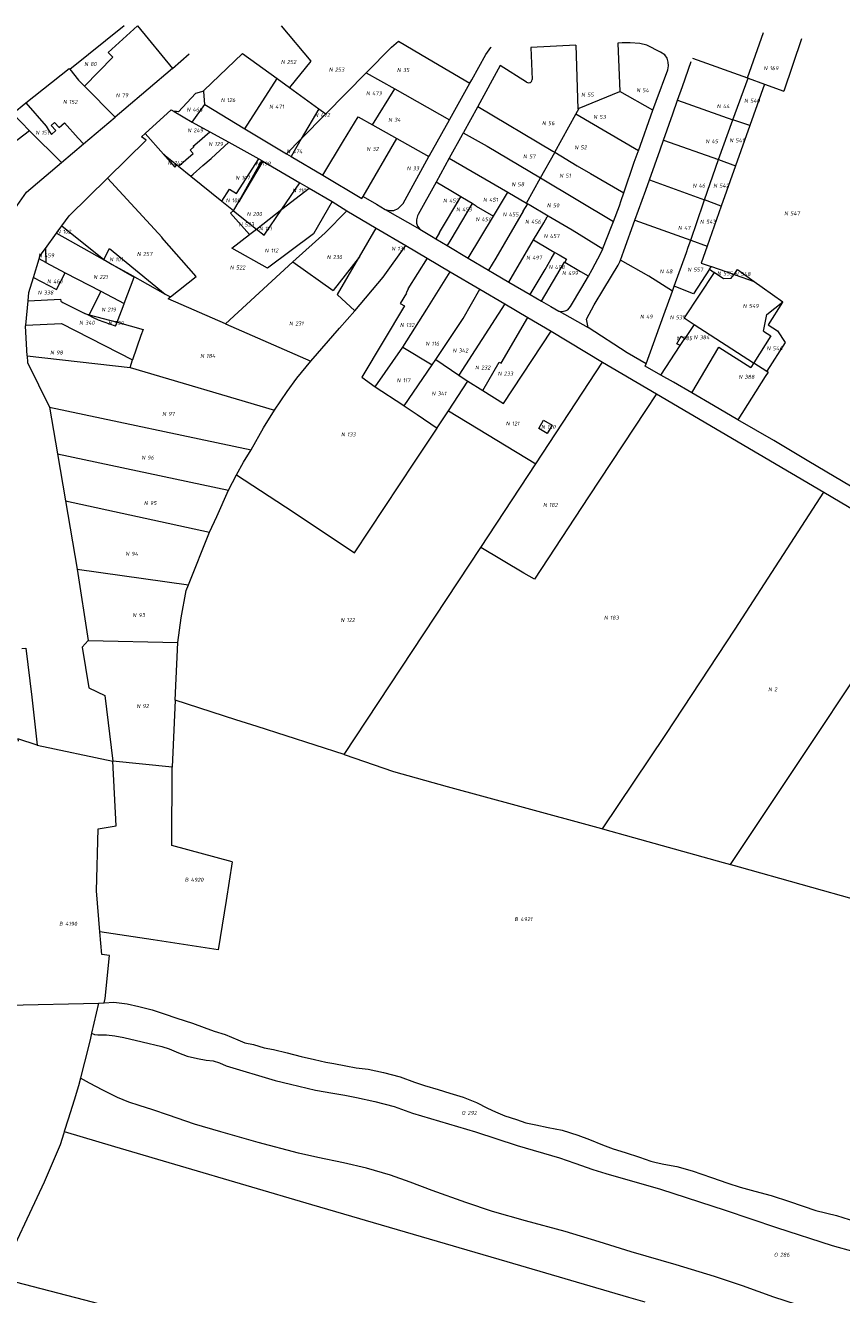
# Model space of a CAD drawing. Header units: metres. Extents: x 199958 to 203813, y 461826 to 464622.
# Tile 7 of 13: x 200743 to 201109, y 463758 to 464327. Entities that reach past the tile are written whole.
import ezdxf
from ezdxf.enums import TextEntityAlignment as Align
from ezdxf.lldxf.tags import DXFTag

# ---------------------------------------------------------------- set-up
doc = ezdxf.new("R2010")
doc.units = ezdxf.units.M
doc.layers.get('0').update_dxf_attribs({"lineweight": 25})
doc.layers.add('B-WE-KG-GRENS_PERCEEL-G', color=150, linetype='KG-PERCEEL', lineweight=18)
doc.layers.add('B-WE-KG-GRENS_PERCEEL-S', color=150, linetype='Continuous', lineweight=25)
doc.styles.add('NLCS-ISO', font='NLCS-ISO.ttf')
doc.styles.get("Standard").update_dxf_attribs({"font": 'NLCS-ISO.ttf'})
tags = doc.linetypes.add('KG-PERCEEL', pattern='A,5.5,-2,["P",Standard,S=1.8,R=0,X=-0.5,Y=-0.9],-2,5.5,-2,[5,NLCS.SHX,S=0.75,R=0,X=0,Y=0],-2', length=19).pattern_tags.tags
tags[6] = DXFTag(74, 10)

# ---------------------------------------------------------------- blocks, each defined once
blk = doc.blocks.new('SKG-PERCEELNUMMER-SO')
at = {"style": 'NLCS-ISO', "oblique": 10, "flags": 1}
for tag, p in [('GEMEENTECODE', (0, 2.55)), ('PERCEELGROOTTE', (0, -2.45))]:
    blk.add_attdef(tag, text='', height=1.8, dxfattribs=at).set_placement(p, align=Align.MIDDLE_CENTER)
at = {"style": 'NLCS-ISO', "oblique": 10}
blk.add_attdef('SECTIE', text='', height=1.8, dxfattribs=at).set_placement((-0.5, 0), align=Align.MIDDLE_RIGHT)
blk.add_attdef('PERCEELNUMMER', text='', height=1.8, dxfattribs=at).set_placement((0.5, 0), align=Align.MIDDLE_LEFT)

msp = doc.modelspace()

# ---------------------------------------------------------------- linework, layer by layer
at = {"layer": 'B-WE-KG-GRENS_PERCEEL-G', "flags": 128}
for points in [[(200762.964, 464307.544), (200787.457, 464327.212)], [(200769.558, 464299.951), (200782.349, 464312.927), (200780.159, 464315.042), (200793.408, 464326.998)], [(200793.408, 464326.998), (200809.09, 464307.841)], [(200857.789, 464326.952), (200871.135, 464311.086), (200861.597, 464299.357)], [(201067.06, 464303.643), (201074.315, 464324.057)], [(200896.061, 464305.945), (200907.414, 464317.482), (200910.547, 464320.12)], [(200910.547, 464320.12), (200923.744, 464312.328), (200942.574, 464301.21)], [(200990.113, 464318.37), (200969.943, 464317.345), (200970.48, 464302.906)], [(200990.113, 464318.37), (200990.959, 464289.741), (200991.558, 464289.988)], [(201024.691, 464289.207), (201026.118, 464293.176), (201031.329, 464307.291), (201031.654, 464309.114), (201031.51, 464310.773), (201030.994, 464312.433), (201030.093, 464314.052), (201028.066, 464315.192), (201021.917, 464318.293), (201018.743, 464319.063), (201014.498, 464319.427), (201010.874, 464319.365), (201008.915, 464319.273)], [(201008.915, 464319.273), (201009.89, 464297.545)], [(201091.354, 464321.224), (201083.387, 464297.743)], [(200809.09, 464307.841), (200816.633, 464314.489)], [(200823.147, 464297.639), (200823.118, 464298.049), (200840.504, 464314.563)], [(200840.504, 464314.563), (200856.057, 464303.351)], [(200942.574, 464301.21), (200943.444, 464302.799), (200949.628, 464314.156), (200951.957, 464317.352), (200952.117, 464317.501)], [(201042.447, 464312.539), (201067.06, 464303.643)], [(200743.307, 464292.403), (200762.677, 464307.904), (200762.964, 464307.544)], [(200762.964, 464307.544), (200766.921, 464302.588), (200769.558, 464299.951)], [(200809.09, 464307.841), (200787.236, 464289.345), (200783.394, 464286.061)], [(200967.981, 464301.756), (200956.172, 464309.147), (200946.034, 464290.772)], [(201035.78, 464293.621), (201037.938, 464299.784), (201041.764, 464310.981)], [(200841.603, 464280.798), (200856.057, 464303.351)], [(200856.057, 464303.351), (200861.597, 464299.357)], [(200877.967, 464287.557), (200896.061, 464305.945)], [(200896.061, 464305.945), (200908.885, 464298.693)], [(200933.396, 464284.83), (200933.547, 464285.099), (200934.323, 464286.462), (200942.574, 464301.21)], [(200967.981, 464301.756), (200968.831, 464301.498), (200969.409, 464301.546), (200969.68, 464301.617), (200970.15, 464302.032), (200970.317, 464302.388), (200970.48, 464302.906)], [(201060.592, 464284.894), (201067.411, 464303.516)], [(201067.06, 464303.643), (201067.411, 464303.516)], [(201067.411, 464303.516), (201074.718, 464300.876)], [(200769.558, 464299.951), (200783.394, 464286.061)], [(200823.147, 464297.639), (200819.425, 464296.627), (200811.839, 464288.353)], [(200823.153, 464297.557), (200823.147, 464297.639)], [(200823.579, 464291.632), (200823.153, 464297.557)], [(200861.597, 464299.357), (200874.809, 464289.833)], [(200898.785, 464282.652), (200908.885, 464298.693)], [(200908.885, 464298.693), (200933.396, 464284.83)], [(200991.558, 464289.988), (201009.89, 464297.545)], [(201024.691, 464289.207), (201009.89, 464297.545)], [(201074.718, 464300.876), (201068.125, 464282.237)], [(201074.718, 464300.876), (201083.387, 464297.743)], [(200744.953, 464279.919), (200737.459, 464287.723), (200743.307, 464292.403)], [(200743.307, 464292.403), (200752.414, 464281.934), (200753.803, 464279.765), (200754.861, 464278.19), (200756.785, 464279.978), (200754.661, 464282.264), (200756.153, 464283.649), (200758.223, 464281.332), (200760.612, 464283.437), (200766.804, 464276.575), (200769.126, 464274.062)], [(200817.975, 464283.805), (200823.579, 464291.632)], [(200823.579, 464291.632), (200841.603, 464280.798)], [(200874.809, 464289.833), (200866.865, 464276.275)], [(200874.809, 464289.833), (200877.967, 464287.557)], [(200946.034, 464290.772), (200945.911, 464290.548), (200939.613, 464279.062), (200939.593, 464279.025)], [(200946.034, 464290.772), (200979.822, 464270.798), (200980.64, 464270.292)], [(200990.131, 464287.412), (200991.558, 464289.988)], [(201029.455, 464275.696), (201033.657, 464287.558), (201035.78, 464293.621)], [(201035.78, 464293.621), (201060.584, 464284.873)], [(200769.126, 464274.062), (200783.394, 464286.061)], [(200796.776, 464278.684), (200808.515, 464289.315), (200809.769, 464288.585)], [(200811.839, 464288.353), (200810.817, 464288.498), (200809.769, 464288.585)], [(200809.769, 464288.585), (200809.813, 464288.559)], [(200809.813, 464288.559), (200817.975, 464283.805)], [(200866.865, 464276.275), (200877.967, 464287.557)], [(200876.49, 464259.929), (200885.897, 464275.375), (200892.443, 464286.219), (200898.785, 464282.652)], [(200924.134, 464268.395), (200924.381, 464268.846), (200933.396, 464284.83)], [(200980.64, 464270.292), (200990.131, 464287.412)], [(201018.132, 464270.958), (200990.131, 464287.412)], [(201018.132, 464270.958), (201024.691, 464289.207)], [(201054.031, 464266.981), (201060.584, 464284.873)], [(201060.584, 464284.873), (201060.592, 464284.894)], [(201068.125, 464282.237), (201060.592, 464284.894)], [(200744.953, 464279.919), (200715.397, 464257.438)], [(200759.268, 464265.673), (200744.953, 464279.919)], [(200779.901, 464258.64), (200797.252, 464275.692), (200795.197, 464277.254), (200796.776, 464278.684)], [(200796.776, 464278.684), (200805.082, 464269.417)], [(200811.745, 464264.041), (200818.295, 464269.702), (200816.968, 464271.147), (200818.74, 464272.816), (200818.412, 464273.062), (200820.18, 464274.533), (200825.818, 464279.501)], [(200817.975, 464283.805), (200825.818, 464279.501)], [(200825.818, 464279.501), (200834.307, 464274.842)], [(200841.603, 464280.798), (200860.306, 464269.61)], [(200898.785, 464282.652), (200909.763, 464276.477)], [(200939.593, 464279.025), (200939.052, 464278.047), (200933.307, 464267.639)], [(200939.593, 464279.025), (200950.255, 464273.07), (200974.238, 464258.743)], [(201068.125, 464282.237), (201061.74, 464264.234)], [(200759.268, 464265.673), (200769.126, 464274.062)], [(200817.385, 464259.491), (200818.363, 464260.437), (200822.711, 464264.255), (200826.373, 464267.483), (200834.307, 464274.842)], [(200834.307, 464274.842), (200847.785, 464267.376)], [(200860.306, 464269.61), (200866.865, 464276.275)], [(200866.865, 464276.275), (200862.271, 464268.435)], [(200894.587, 464250.469), (200909.763, 464276.477)], [(200909.763, 464276.477), (200924.134, 464268.395)], [(201023.123, 464257.874), (201027.924, 464271.373), (201029.455, 464275.696)], [(201029.455, 464275.696), (201054.031, 464266.981)], [(200805.082, 464269.417), (200811.036, 464264.613)], [(200805.082, 464269.417), (200810.174, 464263.535), (200811.036, 464264.613)], [(200834.714, 464253.722), (200837.882, 464251.718), (200847.785, 464267.376)], [(200847.785, 464267.376), (200849.123, 464266.634)], [(200860.306, 464269.61), (200862.271, 464268.435)], [(200862.271, 464268.435), (200876.49, 464259.929)], [(200904.498, 464244.625), (200906.614, 464244.108), (200908.439, 464244.169), (200910.298, 464244.974), (200912.552, 464247.291), (200924.134, 464268.395)], [(200933.307, 464267.639), (200927.341, 464256.829)], [(200933.307, 464267.639), (200959.55, 464252.4)], [(200974.238, 464258.743), (200980.595, 464270.211)], [(200980.595, 464270.211), (200980.64, 464270.292)], [(200980.64, 464270.292), (200990.624, 464264.116), (200996.639, 464260.69), (201011.667, 464252.116)], [(201011.667, 464252.116), (201016.316, 464265.869), (201018.031, 464270.677), (201018.132, 464270.958)], [(201047.811, 464248.894), (201054.031, 464266.981)], [(201054.031, 464266.981), (201061.74, 464264.234)], [(200724.301, 464218.05), (200725.555, 464222.375), (200730.861, 464234.417), (200743.615, 464252.352), (200759.268, 464265.673)], [(200811.036, 464264.613), (200811.745, 464264.041)], [(200811.745, 464264.041), (200817.385, 464259.491)], [(200839.122, 464248.69), (200849.123, 464266.634)], [(200849.669, 464266.332), (200839.122, 464248.69)], [(200849.123, 464266.634), (200849.669, 464266.332)], [(200849.669, 464266.332), (200866.29, 464256.494)], [(201061.74, 464264.234), (201055.335, 464246.142)], [(200759.414, 464237.225), (200762.667, 464241.702), (200779.901, 464258.64)], [(200779.901, 464258.64), (200804.406, 464232.016)], [(200817.385, 464259.491), (200831.233, 464248.318)], [(200858.167, 464244.689), (200866.29, 464256.494)], [(200866.29, 464256.494), (200870.384, 464254.212)], [(200876.49, 464259.929), (200893.997, 464249.457)], [(200927.341, 464256.829), (200919.353, 464242.357), (200919.018, 464241.799), (200918.606, 464239.89), (200918.589, 464238.45), (200919.033, 464237.102), (200920.112, 464235.693)], [(200927.396, 464256.796), (200927.341, 464256.829)], [(200938.414, 464250.262), (200933.991, 464252.894), (200927.396, 464256.796)], [(200968.001, 464247.492), (200974.238, 464258.743)], [(200974.238, 464258.743), (201006.986, 464239.179)], [(201016.581, 464239.733), (201021.458, 464253.192), (201023.123, 464257.874)], [(201023.123, 464257.874), (201047.811, 464248.894)], [(200831.233, 464248.318), (200834.714, 464253.722)], [(200858.167, 464244.689), (200870.384, 464254.212)], [(200870.384, 464254.212), (200880.767, 464248.132)], [(200893.997, 464249.457), (200894.587, 464250.469)], [(200894.587, 464250.469), (200900.68, 464247.028), (200904.498, 464244.625)], [(200928.863, 464234.212), (200938.414, 464250.262)], [(200943.573, 464247.208), (200941.734, 464248.303), (200938.414, 464250.262)], [(200953.078, 464241.569), (200959.359, 464252.08)], [(200959.359, 464252.08), (200959.55, 464252.4)], [(200959.55, 464252.4), (200968.001, 464247.492)], [(201006.986, 464239.179), (201009.623, 464246.257), (201010.486, 464248.621), (201011.667, 464252.116)], [(200831.233, 464248.318), (200836.41, 464244.142)], [(200836.41, 464244.142), (200835.116, 464242.992)], [(200836.41, 464244.142), (200836.532, 464244.043)], [(200836.532, 464244.043), (200839.122, 464248.69)], [(200836.532, 464244.043), (200846.756, 464235.794)], [(200846.756, 464235.794), (200858.167, 464244.689)], [(200846.756, 464235.794), (200850.158, 464233.05), (200858.167, 464244.689)], [(200863.053, 464221.138), (200877.645, 464234.079), (200887.322, 464244.045)], [(200880.767, 464248.132), (200872.309, 464233.685)], [(200880.767, 464248.132), (200887.322, 464244.045)], [(200887.322, 464244.045), (200900.514, 464236.236)], [(200904.498, 464244.625), (200920.112, 464235.693)], [(200943.573, 464247.208), (200934.028, 464231.146)], [(200945.416, 464246.121), (200943.573, 464247.208)], [(200945.416, 464246.121), (200953.078, 464241.569)], [(200966.506, 464243.774), (200968.516, 464247.193)], [(200968.001, 464247.492), (200968.516, 464247.193)], [(200968.516, 464247.193), (200969.158, 464246.82), (200977.612, 464241.807)], [(201041.633, 464230.784), (201047.345, 464247.541), (201047.811, 464248.894)], [(201055.335, 464246.142), (201047.811, 464248.894)], [(201055.335, 464246.142), (201048.967, 464228.172)], [(200843.652, 464233.375), (200835.116, 464242.992)], [(200941.838, 464222.77), (200953.078, 464241.569)], [(200966.506, 464243.774), (200954.162, 464222.773)], [(200971.16, 464230.911), (200975.729, 464238.635), (200977.281, 464241.249)], [(200977.281, 464241.249), (200977.612, 464241.807)], [(200977.612, 464241.807), (200988.409, 464235.405), (201002.18, 464226.996)], [(201002.18, 464226.996), (201002.206, 464227.06), (201006.129, 464236.877), (201006.986, 464239.179)], [(201010.159, 464221.89), (201011.651, 464226.009), (201016.581, 464239.733)], [(201016.581, 464239.733), (201041.633, 464230.784)], [(200752.086, 464227.142), (200757.048, 464233.97)], [(200757.048, 464233.97), (200757.329, 464234.356)], [(200757.048, 464233.97), (200771.649, 464225.797), (200782.056, 464219.966)], [(200757.329, 464234.356), (200759.414, 464237.225)], [(200759.414, 464237.225), (200778.245, 464222.184)], [(200851.669, 464218.259), (200835.689, 464227.167), (200843.652, 464233.375)], [(200843.652, 464233.375), (200843.81, 464233.498)], [(200843.81, 464233.498), (200846.756, 464235.794)], [(200872.309, 464233.685), (200851.669, 464218.259)], [(200892.938, 464223.38), (200900.514, 464236.236)], [(200900.514, 464236.236), (200913.768, 464228.391), (200913.781, 464228.383)], [(200920.112, 464235.693), (200925.305, 464232.618), (200927.232, 464231.47)], [(200928.863, 464234.212), (200927.232, 464231.47)], [(200749.265, 464222.405), (200749.724, 464223.892), (200752.086, 464227.142)], [(200752.086, 464227.142), (200752.281, 464220.791)], [(200778.245, 464222.184), (200780.838, 464227.147), (200805.807, 464206.613)], [(200819.702, 464214.504), (200804.35, 464231.963), (200804.406, 464232.016)], [(200903.561, 464214.2), (200913.781, 464228.383)], [(200913.781, 464228.383), (200923.364, 464222.732)], [(200927.232, 464231.47), (200932.394, 464228.396)], [(200934.028, 464231.146), (200932.394, 464228.396)], [(200932.394, 464228.396), (200941.838, 464222.77)], [(200959.98, 464212.03), (200971.16, 464230.911)], [(200971.16, 464230.911), (200978.864, 464226.355)], [(200995.697, 464214.654), (200997.39, 464217.628), (201001.359, 464224.98), (201002.18, 464226.996)], [(201039.721, 464225.315), (201040.555, 464227.621), (201041.633, 464230.784)], [(201041.633, 464230.784), (201048.967, 464228.172)], [(201048.967, 464228.172), (201046.287, 464220.547)], [(200746.698, 464214.081), (200749.265, 464222.405)], [(200752.281, 464220.791), (200749.265, 464222.405)], [(200778.245, 464222.184), (200782.056, 464219.966)], [(200892.938, 464223.38), (200881.128, 464208.21)], [(200892.607, 464222.818), (200882.923, 464206.385), (200890.926, 464199.065)], [(200892.607, 464222.818), (200892.938, 464223.38)], [(200923.364, 464222.732), (200914.745, 464208.935), (200914.903, 464208.845), (200913.908, 464207.174), (200914.09, 464207.057), (200911.327, 464202.332), (200913.19, 464201.281), (200894.01, 464169.28)], [(200923.364, 464222.732), (200933.735, 464216.617)], [(200941.838, 464222.77), (200950.965, 464217.334)], [(200954.162, 464222.773), (200950.965, 464217.334)], [(200976.288, 464217.682), (200979.025, 464222.44)], [(200978.864, 464226.355), (200980.708, 464225.263)], [(200979.025, 464222.44), (200980.708, 464225.263)], [(200980.708, 464225.263), (200982.554, 464224.17), (200985.876, 464222.213)], [(200985.876, 464222.213), (200985.111, 464220.923)], [(200995.66, 464191.63), (200994.853, 464195.331), (200998.291, 464201.727), (201002.606, 464209.01), (201009.086, 464219.6), (201009.846, 464221.024), (201010.159, 464221.89)], [(201033.424, 464207.913), (201022.915, 464214.709), (201010.159, 464221.89)], [(201034.227, 464210.132), (201039.721, 464225.315)], [(200746.671, 464213.993), (200757.068, 464208.6), (200760.978, 464216.136)], [(200752.281, 464220.791), (200760.978, 464216.136)], [(200760.978, 464216.136), (200777.003, 464207.852)], [(200782.056, 464219.966), (200789.96, 464215.539), (200805.807, 464206.613)], [(200782.056, 464219.966), (200791.921, 464214.226)], [(200832.806, 464193.278), (200863.053, 464221.138)], [(200863.053, 464221.138), (200881.128, 464208.21)], [(200912.477, 464182.856), (200923.195, 464199.872), (200933.735, 464216.617)], [(200933.735, 464216.617), (200947.069, 464208.753)], [(200950.965, 464217.334), (200953.373, 464215.9), (200959.98, 464212.03)], [(200969.612, 464206.39), (200976.288, 464217.682)], [(200974.651, 464203.439), (200985.02, 464220.977)], [(200985.111, 464220.923), (200985.02, 464220.977)], [(200985.111, 464220.923), (200992.242, 464216.693), (200995.546, 464214.743)], [(201050.132, 464217.755), (201042.864, 464206.742), (201034.227, 464210.132)], [(201052.189, 464216.261), (201038.629, 464196.019), (201043.113, 464193.015)], [(201046.287, 464220.547), (201046.332, 464220.514)], [(201046.332, 464220.514), (201050.827, 464218.967)], [(201050.132, 464217.755), (201050.912, 464218.938)], [(201050.132, 464217.755), (201052.189, 464216.261)], [(201050.827, 464218.967), (201050.912, 464218.938)], [(201050.912, 464218.938), (201060.797, 464215.535), (201061.071, 464215.445)], [(201059.665, 464213.592), (201056.421, 464213.426), (201052.189, 464216.261)], [(201061.071, 464215.445), (201062.699, 464217.59), (201070.066, 464212.329)], [(200744.258, 464203.543), (200744.614, 464207.325), (200746.671, 464213.993)], [(200746.671, 464213.993), (200746.698, 464214.081)], [(200787.438, 464202.457), (200791.921, 464214.226)], [(200808.125, 464205.307), (200819.702, 464214.504)], [(200890.926, 464199.065), (200903.561, 464214.2)], [(200959.98, 464212.03), (200969.612, 464206.39)], [(200982.545, 464198.894), (200983.854, 464198.735), (200985.269, 464199.035), (200986.44, 464199.549), (200987.668, 464201.046), (200992.767, 464209.509), (200995.697, 464214.654)], [(200995.546, 464214.743), (200995.697, 464214.654)], [(201033.424, 464207.913), (201034.227, 464210.132)], [(201059.665, 464213.592), (201061.071, 464215.445)], [(201061.071, 464215.445), (201061.518, 464215.297), (201070.066, 464212.329)], [(201070.066, 464212.329), (201073.651, 464209.769), (201082.995, 464203.118)], [(200744.258, 464203.543), (200758.878, 464204.262), (200758.921, 464203.395), (200759.93, 464202.885), (200769.818, 464197.893)], [(200771.716, 464197.376), (200775.517, 464204.906), (200776.777, 464207.402), (200777.003, 464207.852)], [(200777.003, 464207.852), (200787.438, 464202.457)], [(200805.807, 464206.613), (200808.125, 464205.307)], [(200832.806, 464193.278), (200807.129, 464204.517), (200807.753, 464205.012)], [(200807.753, 464205.012), (200808.125, 464205.307)], [(200939.572, 464195.617), (200947.069, 464208.753)], [(200947.069, 464208.753), (200958.222, 464202.177)], [(200969.612, 464206.39), (200974.651, 464203.439)], [(201021.585, 464175.336), (201029.595, 464197.334), (201033.424, 464207.913)], [(200743.239, 464192.706), (200744.258, 464203.543)], [(200784.207, 464193.974), (200787.35, 464202.226)], [(200787.35, 464202.226), (200787.438, 464202.457)], [(200871.096, 464176.518), (200884.088, 464191.349), (200890.926, 464199.065)], [(200958.222, 464202.177), (200937.544, 464170.225)], [(200958.222, 464202.177), (200968.514, 464196.107)], [(200974.651, 464203.439), (200978.844, 464200.983), (200982.512, 464198.898), (200982.545, 464198.894)], [(200982.545, 464198.894), (200995.66, 464191.63)], [(201074.231, 464189.999), (201075.73, 464197.523), (201082.995, 464203.118)], [(201082.893, 464202.94), (201076.44, 464192.766), (201080.648, 464190.103), (201083.986, 464184.844), (201075.845, 464171.982)], [(201082.995, 464203.118), (201082.893, 464202.94)], [(200743.849, 464178.858), (200743.19, 464192.187), (200743.239, 464192.706)], [(200743.239, 464192.706), (200759.33, 464193.358), (200791.203, 464177.036)], [(200783.52, 464192.17), (200775.836, 464194.971), (200773.614, 464195.941), (200771.397, 464197.096), (200769.818, 464197.893)], [(200769.818, 464197.893), (200771.716, 464197.376)], [(200771.716, 464197.376), (200784.207, 464193.974)], [(200783.52, 464192.17), (200784.207, 464193.974)], [(200784.207, 464193.974), (200795.903, 464190.789), (200794.951, 464188.003), (200791.203, 464177.036)], [(200832.806, 464193.278), (200871.096, 464176.518)], [(200927.217, 464177.234), (200939.572, 464195.617)], [(200948.379, 464163.283), (200955.736, 464176.098), (200956.642, 464175.575), (200968.514, 464196.107)], [(200968.514, 464196.107), (200978.948, 464189.953)], [(201043.113, 464193.015), (201039.007, 464186.752)], [(201043.113, 464193.015), (201069.87, 464175.821), (201069.953, 464175.768)], [(200957.65, 464157.535), (200978.948, 464189.953)], [(200978.948, 464189.953), (201002.061, 464176.053)], [(201021.585, 464175.336), (201013.134, 464180.304), (200995.66, 464191.63)], [(201036.862, 464183.477), (201035.417, 464184.295), (201037.343, 464187.695), (201039.007, 464186.752)], [(201074.231, 464189.999), (201077.599, 464187.871), (201069.953, 464175.768)], [(200900.089, 464165.047), (200912.477, 464182.856)], [(200912.477, 464182.856), (200925.599, 464174.826)], [(201028.267, 464170.155), (201036.862, 464183.477)], [(201036.862, 464183.477), (201039.007, 464186.752)], [(201042.103, 464162.305), (201054.207, 464182.741), (201068.61, 464173.643)], [(200743.849, 464178.858), (200743.997, 464175.872), (200753.883, 464155.863)], [(200743.849, 464178.858), (200790.062, 464173.698)], [(200790.062, 464173.698), (200791.203, 464177.036)], [(200854.878, 464154.547), (200860.553, 464162.94), (200864.84, 464168.899), (200871.096, 464176.518)], [(200925.599, 464174.826), (200927.217, 464177.234)], [(200927.217, 464177.234), (200937.544, 464170.225)], [(200972.068, 464130.379), (201002.061, 464176.053)], [(201002.061, 464176.053), (201026.265, 464161.859)], [(201069.953, 464175.768), (201068.61, 464173.643)], [(201069.953, 464175.768), (201075.845, 464171.982)], [(200790.062, 464173.698), (200854.878, 464154.547)], [(200913.096, 464156.416), (200925.599, 464174.826)], [(200937.544, 464170.225), (200941.376, 464167.624), (200941.623, 464167.471)], [(201021.207, 464174.299), (201021.585, 464175.336)], [(201028.267, 464170.155), (201021.207, 464174.299)], [(201033.878, 464167.132), (201028.267, 464170.155)], [(201075.845, 464171.982), (201076.389, 464171.632), (201075.074, 464169.56)], [(200894.01, 464169.28), (200900.089, 464165.047)], [(200900.089, 464165.047), (200912.406, 464156.875), (200913.096, 464156.416)], [(200932.913, 464154.287), (200941.623, 464167.471)], [(200941.623, 464167.471), (200948.379, 464163.283)], [(201042.103, 464162.305), (201033.878, 464167.132)], [(201075.074, 464169.56), (201062.793, 464150.216)], [(201026.265, 464161.859), (201021.297, 464154.313), (200995.744, 464115.589), (200971.533, 464078.595), (200966.676, 464081.417), (200947.386, 464092.942)], [(200948.379, 464163.283), (200957.65, 464157.535)], [(201026.265, 464161.859), (201101.373, 464117.649)], [(201062.793, 464150.216), (201051.918, 464156.543), (201042.103, 464162.305)], [(200753.883, 464155.863), (200757.458, 464134.99)], [(200753.883, 464155.863), (200844.377, 464136.734)], [(200844.377, 464136.734), (200849.998, 464146.578), (200854.848, 464154.503), (200854.878, 464154.547)], [(200913.096, 464156.416), (200918.907, 464152.553), (200927.792, 464146.48)], [(200927.792, 464146.48), (200927.854, 464146.574), (200932.913, 464154.287)], [(200932.913, 464154.287), (200972.068, 464130.379)], [(201117.325, 464117.98), (201094.587, 464131.439), (201078.893, 464140.848), (201062.793, 464150.216)], [(200837.788, 464125.456), (200863.268, 464108.854), (200890.791, 464090.512), (200917.675, 464131.177), (200927.792, 464146.48)], [(200837.788, 464125.456), (200840.939, 464131.182), (200844.377, 464136.734)], [(200757.458, 464134.99), (200834.278, 464118.541)], [(200757.458, 464134.99), (200761.079, 464113.844)], [(200947.386, 464092.942), (200972.068, 464130.379)], [(200834.278, 464118.541), (200837.788, 464125.456)], [(200761.079, 464113.844), (200825.743, 464099.77)], [(200761.079, 464113.844), (200766.345, 464083.099)], [(200825.743, 464099.77), (200828.962, 464106.833), (200834.278, 464118.541)], [(201002.024, 463966.567), (201030.434, 464008.891), (201061.596, 464056.192), (201101.373, 464117.649)], [(201101.373, 464117.649), (201151.222, 464088.21)], [(200816.214, 464076.151), (200825.743, 464099.77)], [(200886.141, 464000.045), (200947.386, 464092.942)], [(201059.445, 463950.591), (201151.222, 464088.21)], [(200766.345, 464083.099), (200816.214, 464076.151)], [(200766.345, 464083.099), (200771.297, 464051.072)], [(200811.47, 464050.299), (200812.966, 464061.38), (200815.168, 464073.557), (200816.214, 464076.151)], [(200771.321, 464051.072), (200768.491, 464048.167), (200771.507, 464029.89), (200778.702, 464026.48), (200782.286, 463996.945)], [(200771.297, 464051.072), (200771.321, 464051.072)], [(200771.321, 464051.072), (200811.47, 464050.299)], [(200810.26, 464024.335), (200811.47, 464050.299)], [(200741.502, 464047.512), (200743.296, 464047.752), (200745.924, 464025.684), (200748.401, 464004.149)], [(200810.26, 464024.335), (200808.875, 463994.336)], [(200886.141, 464000.045), (200847.071, 464012.504), (200837.571, 464015.487), (200810.26, 464024.335)], [(200748.401, 464004.149), (200739.669, 464007.071), (200739.828, 464006)], [(200748.401, 464004.149), (200782.286, 463996.945)], [(200886.141, 464000.045), (200908.192, 463992.371), (200932.403, 463985.61), (200964.766, 463976.836), (201001.531, 463966.703), (201002.024, 463966.567)], [(200776.53, 463920.34), (200775.052, 463938.729), (200775.752, 463966.635), (200783.771, 463967.955), (200782.286, 463996.945)], [(200808.875, 463994.336), (200782.286, 463996.945)], [(200835.931, 463951.755), (200808.736, 463959.086), (200808.875, 463994.336)], [(201002.024, 463966.567), (201015.961, 463962.719), (201056.133, 463951.513), (201059.445, 463950.591)], [(200835.931, 463951.755), (200833.162, 463934.404)], [(201059.445, 463950.591), (201063.413, 463949.487), (201118.676, 463934.033)], [(200833.162, 463934.404), (200829.623, 463912.341)], [(200778.869, 463890.534), (200780.842, 463909.793), (200777.342, 463910.244), (200776.53, 463920.34)], [(200800.36, 463916.779), (200776.53, 463920.34)], [(200829.623, 463912.341), (200800.36, 463916.779)], [(200735.285, 463887.433), (200775.955, 463888.345)], [(200775.955, 463888.345), (200772.778, 463874.832)], [(200775.955, 463888.345), (200776.209, 463888.363), (200778.482, 463888.526)], [(200778.482, 463888.526), (200778.869, 463890.534)], [(200778.482, 463888.526), (200782.781, 463888.835), (200788.747, 463888.047), (200794.004, 463886.942), (200799.946, 463885.301), (200805.39, 463883.51), (200811.051, 463881.685), (200818.014, 463879.43), (200823.288, 463877.493), (200827.778, 463875.79), (200832.736, 463874.248), (200838.402, 463871.866), (200841.614, 463870.595), (200845.375, 463869.789), (200850.182, 463868.389), (200854.415, 463867.637), (200860.497, 463866.004), (200866.862, 463864.423), (200872.787, 463863.104), (200877.849, 463861.909), (200881.561, 463861.22), (200886.929, 463860.182), (200891.443, 463859.381), (200896.957, 463858.768), (200903.845, 463857.256), (200911.306, 463855.354), (200917.663, 463852.916), (200922.112, 463851.426), (200928.358, 463849.593), (200933.597, 463847.91), (200939.461, 463846.179), (200945.529, 463843.745), (200950.433, 463841.299), (200954.08, 463839.576), (200958.203, 463837.734), (200963.509, 463836.103), (200967.613, 463834.701), (200972.081, 463833.7), (200977.697, 463832.558), (200983.903, 463831.387), (200990.934, 463829.154), (200996.256, 463827.169), (201002.114, 463824.851), (201006.894, 463823.022), (201012.214, 463821.271), (201018.719, 463819.251), (201023.701, 463817.513), (201026.15, 463816.888), (201029.537, 463816.118), (201035.425, 463815.098)], [(200772.778, 463874.832), (200772.284, 463872.732), (200770.952, 463867.064), (200768.257, 463856.664), (200767.76, 463854.748)], [(200772.778, 463874.832), (200774.11, 463874.276), (200775.548, 463874.096), (200779.501, 463874.096), (200783.275, 463873.737), (200787.228, 463873.018), (200795.494, 463871.041), (200804.299, 463868.885), (200807.534, 463867.807), (200811.847, 463866.01), (200815.62, 463864.572), (200820.293, 463863.494), (200824.246, 463862.775), (200827.301, 463862.416), (200830.176, 463861.517), (200833.231, 463860.259), (200855.154, 463853.611), (200861.982, 463851.993), (200873.303, 463849.298), (200881.03, 463848.04), (200886.421, 463847.141), (200891.633, 463846.063), (200899.899, 463844.266), (200908.524, 463841.93), (200916.79, 463839.055), (200945.003, 463830.609), (200963.691, 463824.5), (200982.739, 463818.929), (200989.568, 463816.593), (200997.654, 463813.718), (201003.584, 463811.921), (201028.023, 463804.912), (201057.134, 463795.388), (201080.135, 463787.661), (201105.113, 463779.575), (201114.817, 463776.88), (201119.849, 463776.88), (201131.349, 463777.958), (201138.537, 463778.856), (201140.078, 463779.337)], [(200767.76, 463854.748), (200766.866, 463851.297), (200764.898, 463844.903), (200762.251, 463836.302), (200760.55, 463830.776)], [(200847.477, 463825.829), (200830.764, 463830.57), (200818.966, 463834.029), (200807.316, 463838.026), (200800.294, 463840.476), (200794.117, 463842.373), (200789.5, 463843.902), (200784.366, 463846.023), (200777.805, 463849.333), (200771.864, 463852.422), (200767.76, 463854.748)], [(200760.55, 463830.776), (200760.331, 463830.063), (200758.726, 463824.845), (200751.532, 463808.051), (200748.219, 463800.966), (200734.922, 463772.525), (200734.907, 463772.492), (200730.872, 463765.314)], [(200760.55, 463830.776), (200783.057, 463824.099), (200871.468, 463797.959), (200959.112, 463772.378), (201013.75, 463756.472), (201021.021, 463754.376)], [(201277.295, 463777.745), (201277.175, 463778.286), (201274.576, 463788.59), (201268.979, 463785.855), (201256.444, 463780.064), (201252.96, 463779.461), (201250.283, 463779.181), (201243.539, 463780.519), (201237.336, 463782.514), (201224.905, 463785.148), (201215.983, 463786.638), (201204.923, 463786.522), (201199.287, 463785.767), (201191.598, 463784.479), (201183.224, 463782.428), (201176.481, 463780.751), (201169.33, 463778.305), (201164.452, 463774.492), (201160.563, 463769.552), (201154.519, 463762.609), (201148.971, 463758.219), (201160.472, 463751.125), (201157.956, 463750.078), (201152.016, 463746.695), (201146.867, 463744.423), (201142.686, 463742.909), (201139.093, 463742.173), (201135.3, 463742.001), (201131.392, 463742.362), (201116.925, 463745.874), (201098.722, 463750.501), (201089.169, 463753.072), (201078.997, 463756.365), (201064.941, 463761.507), (201052.363, 463765.7), (201035.111, 463770.981), (201014.852, 463776.778), (201000.515, 463781.212), (200985.255, 463785.92), (200967.475, 463790.675), (200952.649, 463794.81), (200940.778, 463798.878), (200925.548, 463804.23), (200915.75, 463808.097), (200906.921, 463811.208), (200896.212, 463814.28), (200885.842, 463816.703), (200874.288, 463819.135), (200865.586, 463820.981), (200847.477, 463825.829)], [(201035.425, 463815.098), (201042.352, 463813.171), (201050.953, 463810.096), (201058.286, 463807.508), (201063.892, 463805.762), (201070.462, 463804.043), (201077.707, 463802.051), (201085.919, 463799.371), (201097.808, 463795.312), (201106.997, 463793.044), (201115.543, 463790.444), (201122.623, 463788.213), (201126.935, 463787.05), (201129.469, 463786.413), (201129.995, 463786.637), (201131.866, 463787.468), (201133.26, 463788.46), (201134.556, 463789.572), (201135.102, 463790.04), (201137.661, 463792.887), (201138.211, 463793.375)], [(200730.872, 463765.314), (200772.974, 463754.315), (200830.251, 463738.385), (200840.974, 463735.352)]]:
    msp.add_lwpolyline(points, dxfattribs=at)
msp.add_lwpolyline([(200979.396, 464147.769), (200977.247, 464144.085), (200973.412, 464146.322), (200975.561, 464150.006)], close=True, dxfattribs=at)

# ---------------------------------------------------------------- block references
at = {"layer": 'B-WE-KG-GRENS_PERCEEL-S'}
for p, values in [((200771.701, 464309.865), {'PERCEELNUMMER': '80', 'SECTIE': 'N'}), ((200859.944, 464310.819), {'PERCEELNUMMER': '252', 'SECTIE': 'N'}), ((200881.476, 464307.368), {'PERCEELNUMMER': '253', 'SECTIE': 'N'}), ((200912.008, 464307.15), {'PERCEELNUMMER': '35', 'SECTIE': 'N'}), ((201076.555, 464308.005), {'PERCEELNUMMER': '169', 'SECTIE': 'N'}), ((200785.847, 464295.842), {'PERCEELNUMMER': '79', 'SECTIE': 'N'}), ((200898.164, 464296.768), {'PERCEELNUMMER': '473', 'SECTIE': 'N'}), ((200994.7, 464296.099), {'PERCEELNUMMER': '55', 'SECTIE': 'N'}), ((201019.444, 464298.118), {'PERCEELNUMMER': '54', 'SECTIE': 'N'}), ((200762.162, 464292.881), {'PERCEELNUMMER': '152', 'SECTIE': 'N'}), ((200817.612, 464289.415), {'PERCEELNUMMER': '466', 'SECTIE': 'N'}), ((200832.988, 464293.689), {'PERCEELNUMMER': '126', 'SECTIE': 'N'}), ((200854.685, 464290.716), {'PERCEELNUMMER': '471', 'SECTIE': 'N'}), ((201055.552, 464290.947), {'PERCEELNUMMER': '44', 'SECTIE': 'N'}), ((201067.823, 464293.383), {'PERCEELNUMMER': '540', 'SECTIE': 'N'}), ((200874.991, 464286.973), {'PERCEELNUMMER': '472', 'SECTIE': 'N'}), ((200908.103, 464284.821), {'PERCEELNUMMER': '34', 'SECTIE': 'N'}), ((200977.115, 464283.309), {'PERCEELNUMMER': '56', 'SECTIE': 'N'}), ((201000.143, 464286.109), {'PERCEELNUMMER': '53', 'SECTIE': 'N'}), ((200749.8, 464279.065), {'PERCEELNUMMER': '151', 'SECTIE': 'N'}), ((200817.992, 464280.071), {'PERCEELNUMMER': '249', 'SECTIE': 'N'}), ((200827.439, 464274.026), {'PERCEELNUMMER': '129', 'SECTIE': 'N'}), ((200898.341, 464271.766), {'PERCEELNUMMER': '32', 'SECTIE': 'N'}), ((200991.691, 464272.421), {'PERCEELNUMMER': '52', 'SECTIE': 'N'}), ((201050.466, 464275.212), {'PERCEELNUMMER': '45', 'SECTIE': 'N'}), ((201061.21, 464275.589), {'PERCEELNUMMER': '541', 'SECTIE': 'N'}), ((200862.489, 464270.728), {'PERCEELNUMMER': '474', 'SECTIE': 'N'}), ((200968.625, 464268.392), {'PERCEELNUMMER': '57', 'SECTIE': 'N'}), ((200809.135, 464265.405), {'PERCEELNUMMER': '247', 'SECTIE': 'N'}), ((200848.655, 464265.145), {'PERCEELNUMMER': '199', 'SECTIE': 'N'}), ((200916.434, 464263.101), {'PERCEELNUMMER': '33', 'SECTIE': 'N'}), ((200839.566, 464258.798), {'PERCEELNUMMER': '107', 'SECTIE': 'N'}), ((200963.444, 464255.892), {'PERCEELNUMMER': '58', 'SECTIE': 'N'}), ((200984.885, 464259.71), {'PERCEELNUMMER': '51', 'SECTIE': 'N'}), ((201044.705, 464255.316), {'PERCEELNUMMER': '46', 'SECTIE': 'N'}), ((201053.966, 464255.276), {'PERCEELNUMMER': '542', 'SECTIE': 'N'}), ((200865.105, 464253.115), {'PERCEELNUMMER': '110', 'SECTIE': 'N'}), ((200950.672, 464248.915), {'PERCEELNUMMER': '451', 'SECTIE': 'N'}), ((200835.218, 464248.68), {'PERCEELNUMMER': '108', 'SECTIE': 'N'}), ((200932.719, 464248.577), {'PERCEELNUMMER': '452', 'SECTIE': 'N'}), ((200938.591, 464244.625), {'PERCEELNUMMER': '453', 'SECTIE': 'N'}), ((200979.306, 464246.444), {'PERCEELNUMMER': '50', 'SECTIE': 'N'}), ((200840.956, 464237.86), {'PERCEELNUMMER': '523', 'SECTIE': 'N'}), ((200844.633, 464242.589), {'PERCEELNUMMER': '200', 'SECTIE': 'N'}), ((200947.285, 464240.221), {'PERCEELNUMMER': '454', 'SECTIE': 'N'}), ((200959.479, 464242.366), {'PERCEELNUMMER': '455', 'SECTIE': 'N'}), ((200969.528, 464239.092), {'PERCEELNUMMER': '456', 'SECTIE': 'N'}), ((201047.983, 464239.057), {'PERCEELNUMMER': '543', 'SECTIE': 'N'}), ((201085.785, 464242.855), {'PERCEELNUMMER': '547', 'SECTIE': 'N'}), ((200759.335, 464234.605), {'PERCEELNUMMER': '102', 'SECTIE': 'N'}), ((200850.155, 464236.045), {'PERCEELNUMMER': '111', 'SECTIE': 'N'}), ((200977.884, 464232.656), {'PERCEELNUMMER': '457', 'SECTIE': 'N'}), ((201038.124, 464236.339), {'PERCEELNUMMER': '47', 'SECTIE': 'N'}), ((200852.692, 464226.159), {'PERCEELNUMMER': '112', 'SECTIE': 'N'}), ((200909.52, 464226.955), {'PERCEELNUMMER': '131', 'SECTIE': 'N'}), ((200751.043, 464223.953), {'PERCEELNUMMER': '459', 'SECTIE': 'N'}), ((200782.951, 464222.176), {'PERCEELNUMMER': '101', 'SECTIE': 'N'}), ((200795.327, 464224.589), {'PERCEELNUMMER': '257', 'SECTIE': 'N'}), ((200880.542, 464223.201), {'PERCEELNUMMER': '230', 'SECTIE': 'N'}), ((200970.013, 464222.919), {'PERCEELNUMMER': '497', 'SECTIE': 'N'}), ((200837.051, 464218.545), {'PERCEELNUMMER': '522', 'SECTIE': 'N'}), ((200980.108, 464218.741), {'PERCEELNUMMER': '498', 'SECTIE': 'N'}), ((200986.113, 464216.044), {'PERCEELNUMMER': '499', 'SECTIE': 'N'}), ((201029.944, 464216.78), {'PERCEELNUMMER': '48', 'SECTIE': 'N'}), ((201042.388, 464217.626), {'PERCEELNUMMER': '557', 'SECTIE': 'N'}), ((201055.673, 464215.904), {'PERCEELNUMMER': '555', 'SECTIE': 'N'}), ((201063.504, 464215.612), {'PERCEELNUMMER': '548', 'SECTIE': 'N'}), ((200755.008, 464212.332), {'PERCEELNUMMER': '460', 'SECTIE': 'N'}), ((200775.813, 464214.276), {'PERCEELNUMMER': '221', 'SECTIE': 'N'}), ((200750.833, 464207.299), {'PERCEELNUMMER': '338', 'SECTIE': 'N'}), ((200779.393, 464199.662), {'PERCEELNUMMER': '219', 'SECTIE': 'N'}), ((201067.226, 464201.28), {'PERCEELNUMMER': '549', 'SECTIE': 'N'}), ((200769.413, 464193.746), {'PERCEELNUMMER': '340', 'SECTIE': 'N'}), ((200782.428, 464193.566), {'PERCEELNUMMER': '339', 'SECTIE': 'N'}), ((200863.631, 464193.411), {'PERCEELNUMMER': '231', 'SECTIE': 'N'}), ((200913.364, 464192.719), {'PERCEELNUMMER': '132', 'SECTIE': 'N'}), ((201021.108, 464196.495), {'PERCEELNUMMER': '49', 'SECTIE': 'N'}), ((201034.461, 464196.203), {'PERCEELNUMMER': '539', 'SECTIE': 'N'}), ((201037.474, 464186.815), {'PERCEELNUMMER': '385', 'SECTIE': 'N'}), ((201045.137, 464187.218), {'PERCEELNUMMER': '384', 'SECTIE': 'N'}), ((200924.821, 464184.375), {'PERCEELNUMMER': '116', 'SECTIE': 'N'}), ((200936.994, 464181.296), {'PERCEELNUMMER': '342', 'SECTIE': 'N'}), ((201077.923, 464182.287), {'PERCEELNUMMER': '546', 'SECTIE': 'N'}), ((200756.411, 464180.376), {'PERCEELNUMMER': '98', 'SECTIE': 'N'}), ((200823.747, 464178.856), {'PERCEELNUMMER': '184', 'SECTIE': 'N'}), ((200947.086, 464173.655), {'PERCEELNUMMER': '232', 'SECTIE': 'N'}), ((200957.259, 464170.921), {'PERCEELNUMMER': '233', 'SECTIE': 'N'}), ((201065.303, 464169.472), {'PERCEELNUMMER': '388', 'SECTIE': 'N'}), ((200911.921, 464167.916), {'PERCEELNUMMER': '117', 'SECTIE': 'N'}), ((200927.574, 464161.994), {'PERCEELNUMMER': '341', 'SECTIE': 'N'}), ((200806.696, 464152.842), {'PERCEELNUMMER': '97', 'SECTIE': 'N'}), ((200960.88, 464148.528), {'PERCEELNUMMER': '121', 'SECTIE': 'N'}), ((200976.734, 464147.024), {'PERCEELNUMMER': '120', 'SECTIE': 'N'}), ((200886.957, 464143.638), {'PERCEELNUMMER': '133', 'SECTIE': 'N'}), ((200797.362, 464133.224), {'PERCEELNUMMER': '96', 'SECTIE': 'N'}), ((200798.493, 464112.778), {'PERCEELNUMMER': '95', 'SECTIE': 'N'}), ((200977.602, 464111.962), {'PERCEELNUMMER': '182', 'SECTIE': 'N'}), ((200790.174, 464090.041), {'PERCEELNUMMER': '94', 'SECTIE': 'N'}), ((200793.328, 464062.515), {'PERCEELNUMMER': '93', 'SECTIE': 'N'}), ((201004.923, 464061.346), {'PERCEELNUMMER': '183', 'SECTIE': 'N'}), ((200886.707, 464060.359), {'PERCEELNUMMER': '122', 'SECTIE': 'N'}), ((201078.599, 464029.243), {'PERCEELNUMMER': '2', 'SECTIE': 'N'}), ((200795.139, 464021.707), {'PERCEELNUMMER': '92', 'SECTIE': 'N'}), ((200816.792, 463943.747), {'PERCEELNUMMER': '4920', 'SECTIE': 'B'}), ((200964.736, 463926.072), {'PERCEELNUMMER': '4921', 'SECTIE': 'B'}), ((200760.44, 463923.992), {'PERCEELNUMMER': '4190', 'SECTIE': 'B'}), ((200940.985, 463839.115), {'PERCEELNUMMER': '292', 'SECTIE': 'O'}), ((201081.185, 463775.455), {'PERCEELNUMMER': '286', 'SECTIE': 'O'})]:
    msp.add_blockref('SKG-PERCEELNUMMER-SO', p, dxfattribs=at).add_auto_attribs(values)

doc.saveas('drawing.dxf')
